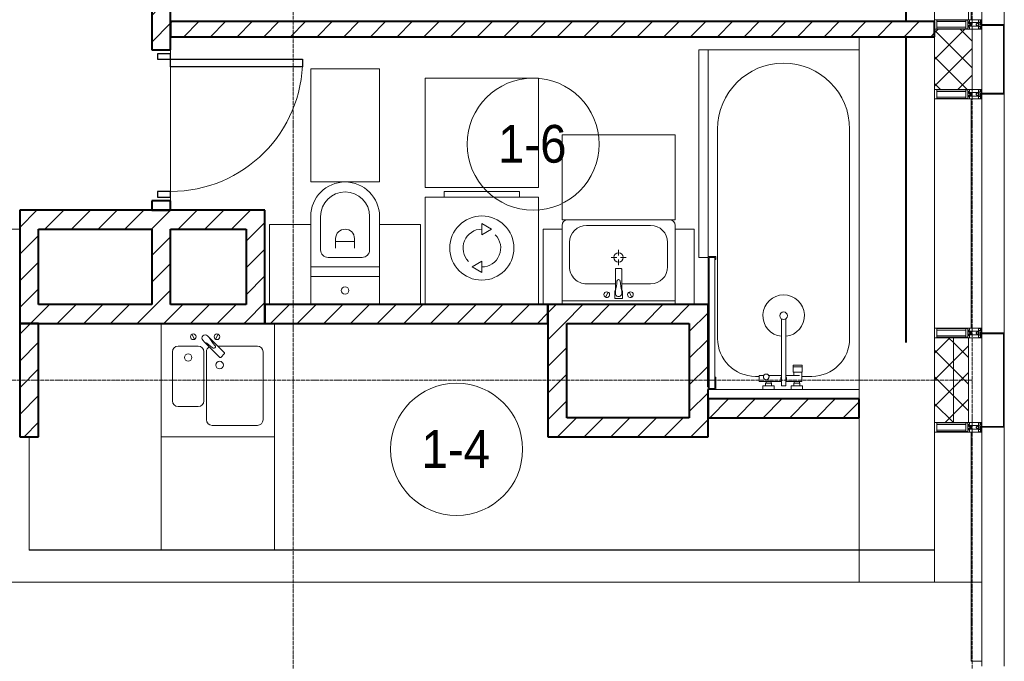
# Model space of a CAD drawing. Header units: millimetres. Extents: x 5617 to 113279, y 7718 to 199432.
# Tile 65 of 79: x 62176 to 67396, y 17310 to 20710. Entities that reach past the tile are written whole.
import ezdxf

# ---------------------------------------------------------------- set-up
doc = ezdxf.new("R2010")
doc.units = ezdxf.units.MM
for name, pattern in [('ADSK_Линия сетки', [25, 20, -2.5, 0, -2.5]), ('Линия сетки', [25, 20, -2.5, 0, -2.5]), ('Штрих_3_1_5_', [4.5, 3, -1.5]), ('Штриховая_ш3 п1_5', [4.5, 3, -1.5])]:
    doc.linetypes.add(name, pattern=pattern)
doc.layers.add('_Разделитель помещений_', color=4, linetype='Штриховая_ш3 п1_5', lineweight=40, true_color=0x00ffff)
for name, color, linetype, lineweight in [('Двери', 7, 'Continuous', 18), ('Импосты витража', 7, 'Continuous', 18), ('Колонны', 7, 'Continuous', 18), ('Марки помещений', 7, 'Continuous', 20), ('Мебель', 7, 'Continuous', 18), ('Оси', 7, 'Continuous', 9), ('Панели витража', 7, 'Continuous', 18), ('Перекрытия', 7, 'Continuous', 18), ('Сантехнические приборы', 7, 'Continuous', 18), ('Стены', 7, 'Continuous', 18), ('Стены разрез', 7, 'Continuous', 40), ('Стены штриховка', 7, 'Continuous', 40), ('Форма', 7, 'Continuous', 18), ('Электрооборудование', 7, 'Continuous', 18), ('Элементы узлов', 7, 'Continuous', 18)]:
    doc.layers.add(name, color=color, linetype=linetype, lineweight=lineweight)
doc.styles.add('Arial_3', font='arial.ttf', dxfattribs={"width": 0.9, "height": 200})
pattern_1 = [(45, (0, 0), (-70.71068, 70.71068), [])]
pattern_2 = [(45, (0, 0), (-70.71068, 70.71068), []), (135, (0, 0), (-70.71068, -70.71068), [])]

# ---------------------------------------------------------------- blocks, each defined once
blk = doc.blocks.new('MR_Ванна - Санузел с ванной_1800x800-V5-МКСС_К4_L15_51_600_')
at = {"layer": 'Сантехнические приборы', "color": 253, "true_color": 0xaaaaaa}
for p, q in [((900, 0), (-900, 0)), ((-900, 0), (-900, -800)), ((900, -300.2), (900, 0)), ((-480, -50), (630, -50)), ((830, -250), (830, -303.8)), ((780, -301.9), (770.9, -301.9)), ((770.9, -301.9), (770.9, -348.9)), ((807.5, -301.9), (780, -301.9)), ((780, -301.9), (780, -348.9)), ((780, -348.9), (780, -301.9)), ((807.5, -348.9), (807.5, -301.9)), ((858, -303.8), (807.5, -303.8)), ((807.5, -303.8), (807.5, -346.6)), ((858, -316.7), (858, -303.8)), ((900, -300.2), (880, -300.2)), ((880, -300.2), (880, -360)), ((900, -360), (900, -300.2)), ((770.9, -348.9), (780, -348.9)), ((780, -348.9), (807.5, -348.9)), ((807.5, -346.6), (826.3, -346.6)), ((826.3, -316.7), (826.3, -388.7)), ((858, -388.7), (858, -316.7)), ((866, -316.7), (858, -316.7)), ((858, -316.7), (858, -343.6)), ((858, -343.6), (866, -343.6)), ((880, -314), (866, -314)), ((866, -314), (866, -346)), ((866, -343.6), (866, -316.7)), ((866, -346), (880, -346)), ((880, -346), (880, -314)), ((880, -360), (900, -360)), ((900, -450), (900, -360)), ((880, -388.7), (524.9, -388.7)), ((524.9, -411.3), (880, -411.3)), ((826.3, -411.3), (826.3, -478.7)), ((858, -529.1), (858, -411.3)), ((880, -411.3), (880, -388.7)), ((858, -466.4), (858, -493.3)), ((866, -466.4), (858, -466.4)), ((866, -464), (866, -496)), ((880, -464), (866, -464)), ((866, -493.3), (866, -466.4)), ((880, -450), (880, -509.8)), ((900, -450), (880, -450)), ((880, -496), (880, -464)), ((900, -509.8), (900, -450)), ((826.3, -505.7), (826.3, -529.1)), ((858, -493.3), (866, -493.3)), ((866, -496), (880, -496)), ((880, -509.8), (900, -509.8)), ((900, -760), (900, -509.8)), ((826.3, -529.1), (858, -529.1)), ((830, -529.1), (830, -550)), ((630, -750), (-480, -750)), ((195, -760), (195, -800.1)), ((210, -760), (195, -760)), ((200, -795.1), (200, -765)), ((200, -765), (210, -765)), ((895, -765), (200, -765)), ((200, -765), (200, -795.1)), ((210, -765), (210, -760)), ((900, -760), (835, -760)), ((835, -760), (835, -765)), ((835, -765), (895, -765)), ((895, -765), (895, -795.1)), ((895, -795.1), (895, -765)), ((900, -800), (900, -760)), ((195, -800.1), (210, -800.1)), ((210, -795.1), (200, -795.1)), ((200, -795.1), (895, -795.1)), ((210, -800.1), (210, -795.1)), ((210, -800), (450, -800)), ((895, -795.1), (885, -795.1)), ((885, -795.1), (885, -800)), ((885, -800), (900, -800))]:
    blk.add_line(p, q, dxfattribs=at)
for centre, radius, start, end in [((-480, -400), 350, 90, 270), ((630, -250), 200, 360, 90), ((508.5, -400), 110, 5.916, 354.084), ((508.5, -400), 20, 90, 270), ((508.5, -400), 20, 270, 90), ((508.5, -400), 20, 325.4667, 34.5333), ((843.9, -400), 15.5, 47.0093, 132.9907), ((843.9, -400), 15.5, 227.0093, 312.9907), ((832.8, -492.2), 15, 90, 270), ((832.8, -492.2), 15, 244.0483, 115.9517), ((832.8, -492.2), 15, 270, 90), ((630, -550), 200, 270, 360)]:
    blk.add_arc(centre, radius, start, end, dxfattribs=at)
blk = doc.blocks.new('MR_Зона обслуживания - MR_Зона обслуживания-2638725-МКСС_К4_L15_51_600_')
at = {"layer": 'Мебель', "lineweight": 9}
for p, q in [((545.1, 0), (-550, 0)), ((-550, 0), (-550, -50)), ((-550, -50), (550, -50)), ((550, -50), (550, -0.1))]:
    blk.add_line(p, q, dxfattribs=at)
blk = doc.blocks.new('MR_Унитаз напольный - Санузел с ванной-V6-МКСС_К4_L15_51_600_')
at = {"layer": 'Сантехнические приборы', "color": 253, "true_color": 0xaaaaaa}
for p, q in [((-182.5, 0), (-182.5, 267.5)), ((-130, 267.5), (-130, 90)), ((130, 90), (130, 267.5)), ((182.5, 267.5), (182.5, 0)), ((-50, 150), (-50, 100)), ((-50, 135), (50, 135)), ((50, 100), (50, 150)), ((182.5, 0), (-182.5, 0)), ((-182.5, -50), (-182.5, 0)), ((-182.5, 0), (182.5, 0)), ((-90, 50), (90, 50)), ((182.5, 0), (182.5, -50)), ((-182.5, -50), (182.5, -50)), ((-182.5, -200), (-182.5, -50)), ((182.5, -50), (-182.5, -50)), ((182.5, -50), (182.5, -200))]:
    blk.add_line(p, q, dxfattribs=at)
for centre, radius, start, end in [((0, 267.5), 182.5, 0, 180), ((0, 267.5), 130, 360, 180), ((0, 150), 50, 360, 180), ((-90, 90), 40, 180, 270), ((90, 90), 40, 270, 360), ((0, -125), 20, 360, 180), ((0, -125), 20, 180, 360)]:
    blk.add_arc(centre, radius, start, end, dxfattribs=at)
blk = doc.blocks.new('MR_Зона обслуживания - MR_Зона обслуживания-V7-МКСС_К4_L15_51_600_')
at = {"layer": 'Мебель', "lineweight": 9}
for p, q in [((182.5, 600), (-182.5, 600)), ((-182.5, 600), (-182.5, 0)), ((182.5, 0), (182.5, 600)), ((-182.5, 0), (182.5, 0))]:
    blk.add_line(p, q, dxfattribs=at)
blk = doc.blocks.new('MR_Зона обслуживания - MR_Зона обслуживания-V8-МКСС_К4_L15_51_600_')
at = {"layer": 'Мебель', "lineweight": 9}
for p, q in [((108.75, 425), (-108.75, 425)), ((108.75, 0), (108.75, 425))]:
    blk.add_line(p, q, dxfattribs=at)
blk = doc.blocks.new('MR_Зона обслуживания - MR_Зона обслуживания-V9-МКСС_К4_L15_51_600_')
at = {"layer": 'Мебель', "lineweight": 9}
for p, q in [((108.75, 425), (-108.75, 425)), ((-108.75, 425), (-108.75, 0))]:
    blk.add_line(p, q, dxfattribs=at)
blk = doc.blocks.new('MR_Стиральная машина - Стиральная машина_600-V10-МКСС_К4_L15_51_600_')
at = {"layer": 'Электрооборудование', "color": 253, "true_color": 0xaaaaaa}
for p, q in [((-200, 600), (200, 600)), ((-200, 570), (-200, 600)), ((200, 600), (200, 570)), ((-300, 570), (300, 570)), ((-300, 0), (-300, 570)), ((300, 570), (300, 0)), ((0, 430), (52, 400)), ((0, 370), (0, 430)), ((52, 400), (0, 370)), ((-52, 200), (0, 230)), ((0, 230), (0, 170)), ((0, 170), (-52, 200))]:
    blk.add_line(p, q, dxfattribs=at)
for radius, start, end in [(170, 0, 180), (100, 90, 225), (100, 270, 45), (170, 180, 0)]:
    blk.add_arc((0, 300), radius, start, end, dxfattribs=at)
blk = doc.blocks.new('MR_Зона обслуживания - MR_Зона обслуживания-2638736-МКСС_К4_L15_51_600_')
at = {"layer": 'Мебель', "lineweight": 9}
for p, q in [((300, 580), (-300, 580)), ((-300, 580), (-300, 0)), ((300, 0), (300, 580)), ((-300, 0), (300, 0))]:
    blk.add_line(p, q, dxfattribs=at)
blk = doc.blocks.new('MR_Тумба-Умывальник с зеркалом - Тумба-умывальник_600-2515846-МКСС_К4_L15_51_600_')
at = {"layer": 'Сантехнические приборы', "color": 253, "true_color": 0xaaaaaa}
for p, q in [((-300, -20), (300, -20)), ((-69.7, -39.8), (-55.6, -66.3)), ((20, -33.1), (-20, -33.1)), ((-20, -33.1), (-20, -73.1)), ((20, -73.1), (20, -33.1)), ((69.7, -39.8), (55.6, -66.3)), ((-20, -73.1), (-17, -73.1)), ((-17, -60), (-17, -73.1)), ((-17, -73.1), (-17, -187.9)), ((17, -73.1), (17, -60)), ((17, -187.9), (17, -73.1)), ((17, -73.1), (20, -73.1)), ((-17, -110), (-170, -110)), ((170, -110), (17, -110)), ((-260, -200), (-260, -330)), ((-14, -190.9), (14, -190.9)), ((260, -330), (260, -200)), ((-10, -250), (-40, -250)), ((0, -210), (0, -240)), ((0, -290), (0, -260)), ((40, -250), (10, -250)), ((-300, -400), (-300, -420)), ((300, -420), (300, -400)), ((-170, -420), (170, -420))]:
    blk.add_line(p, q, dxfattribs=at)
for centre, radius, start, end in [((-62.7, -53.1), 15, 360, 180), ((0, -60), 17, 360, 180), ((62.7, -53.1), 15, 360, 180), ((-62.7, -53.1), 15, 180, 360), ((-217.6, -129.9), 208.5, 1.5946, 15.8177), ((217.6, -129.9), 208.5, 164.1823, 178.4054), ((62.7, -53.1), 15, 180, 360), ((-170, -200), 90, 90, 180), ((0, -124.1), 9.19, 180, 360), ((170, -200), 90, 360, 90), ((-14, -187.9), 3, 180, 270), ((-14, -187.9), 3, 195, 255), ((14, -187.9), 3, 270, 0), ((14, -187.9), 3, 285, 345), ((0, -250), 25, 0, 180), ((0, -250), 25, 180, 0), ((-170, -330), 90, 180, 270), ((170, -330), 90, 270, 360), ((-270, -420), 30, 180, 270), ((270, -420), 30, 270, 360)]:
    blk.add_arc(centre, radius, start, end, dxfattribs=at)
blk = doc.blocks.new('MR_Зона обслуживания - MR_Зона обслуживания-2638731-МКСС_К4_L15_51_600_')
at = {"layer": 'Мебель', "lineweight": 9}
for p, q in [((300, 0), (-300, 0)), ((-300, 0), (-300, -450)), ((300, -450), (300, 0)), ((-300, -450), (300, -450))]:
    blk.add_line(p, q, dxfattribs=at)
blk = doc.blocks.new('MR_Зона обслуживания - MR_Зона обслуживания-V2-МКСС_К4_L15_51_600_')
at = {"layer": 'Мебель', "lineweight": 9}
for p, q in [((-50, 0), (-50, -400)), ((50, -400), (50, 0)), ((-50, -400), (50, -400))]:
    blk.add_line(p, q, dxfattribs=at)
blk = doc.blocks.new('MR_Мойка - Кухонная мойка-2515860-МКСС_К4_L15_51_600_')
at = {"layer": 'Сантехнические приборы', "color": 253, "true_color": 0xaaaaaa}
for p, q in [((-300, 50), (-300, -550)), ((-300, 50), (-300, -550)), ((300, -550), (300, 50)), ((-136.7, -6.7), (-122.6, -33.3)), ((-79, -39), (-69.8, -48.2)), ((-69.8, -48.2), (11.4, -129.4)), ((-45.7, -24.2), (-55, -14.9)), ((35.5, -105.4), (-45.7, -24.2)), ((2.7, -6.7), (-11.4, -33.3)), ((-240, -100), (-240, -360)), ((-104, -70), (-210, -70)), ((-74, -360), (-74, -100)), ((-60, -100), (-60, -460)), ((210, -70), (0.1, -70)), ((240, -460), (240, -100)), ((15.7, -129.4), (35.5, -109.6)), ((-210, -390), (-104, -390)), ((-30, -490), (210, -490)), ((-300, -550), (300, -550))]:
    blk.add_line(p, q, dxfattribs=at)
for centre, radius, start, end in [((-129.7, -20), 15, 360, 180), ((-129.7, -20), 15, 180, 360), ((-67, -26.9), 17, 45, 225), ((-171.5, -230.2), 208.5, 46.5946, 60.8177), ((136.3, 77.5), 208.5, 209.1823, 223.4054), ((-4.3, -20), 15, 360, 180), ((-4.3, -20), 15, 180, 360), ((-210, -100), 30, 90, 180), ((-104, -100), 30, 360, 90), ((-30, -100), 30, 118.5511, 180), ((-21.7, -72.3), 9.19, 225, 45), ((210, -100), 30, 360, 90), ((-157, -130), 20, 360, 180), ((-157, -130), 20, 180, 360), ((10, -170), 20, 360, 180), ((13.5, -127.3), 3, 225, 315), ((13.5, -127.3), 3, 225, 315), ((33.3, -107.5), 3, 315, 45), ((33.3, -107.5), 3, 315, 45), ((10, -170), 20, 180, 360), ((-210, -360), 30, 180, 270), ((-104, -360), 30, 270, 360), ((-30, -460), 30, 180, 270), ((210, -460), 30, 270, 360)]:
    blk.add_arc(centre, radius, start, end, dxfattribs=at)
blk = doc.blocks.new('MR_Зона обслуживания - MR_Зона обслуживания-2638748-МКСС_К4_L15_51_600_')
at = {"layer": 'Мебель', "lineweight": 9}
for p, q in [((300, 0), (-300, 0)), ((-300, 0), (-300, -600)), ((300, -600), (300, 0)), ((-300, -600), (300, -600))]:
    blk.add_line(p, q, dxfattribs=at)
blk = doc.blocks.new('A_DOR_Door - Вн_3_Одинарная_800x2100-2978316-МКСС_К4_L15_51_600_')
at = {"layer": 'Двери', "color": 253, "lineweight": 30, "true_color": 0xaaaaaa}
for p, q in [((-350, 50), (-350, 750)), ((-350, 750), (-310, 750)), ((-350, 50), (-350, 750)), ((-310, 750), (-310, 50)), ((-380, 50), (-380, -20)), ((-350, 50), (-380, 50)), ((-310, 50), (-350, 50)), ((-350, -20), (-350, 50)), ((380, 50), (350, 50)), ((350, 50), (350, -20)), ((380, -20), (380, 50)), ((-380, -20), (-350, -20)), ((350, -20), (380, -20))]:
    blk.add_line(p, q, dxfattribs=at)
at = {"layer": 'Двери', "color": 254, "lineweight": 9, "true_color": 0xd4d4d4}
blk.add_arc((-350, 50), 700, 360, 90, dxfattribs=at)
blk = doc.blocks.new('135_SLK_K4_AR_rvt-1-МКСС_К4_L15_51_600_')
at = {"layer": 'Стены разрез', "lineweight": 9, "true_color": 0xaaaaaa}
h = blk.add_hatch(dxfattribs=at)
h.set_pattern_fill('FP_3', color=253, style=0, pattern_type=2)
h.set_pattern_definition(pattern_1)
h.paths.add_polyline_path([(132400, 19700), (132500, 19700), (132500, 19750), (132400, 19750)])
h.paths.add_polyline_path([(132500, 20550), (132500, 20750), (132400, 20750), (132400, 20550)])
h = blk.add_hatch(dxfattribs=at)
h.set_pattern_fill('FP_3', color=253, style=0, pattern_type=2)
h.set_pattern_definition(pattern_1)
h.paths.add_polyline_path([(136550, 20620), (136550, 20700), (132500, 20700), (132500, 20620), (135960, 20620)])
h = blk.add_hatch(dxfattribs=at)
h.set_pattern_fill('FP_3', color=253, style=0, pattern_type=2)
h.set_pattern_definition(pattern_1)
h.paths.add_polyline_path([(131700, 19100), (131800, 19100), (131800, 19700), (131700, 19700), (131700, 19368)])
h = blk.add_hatch(dxfattribs=at)
h.set_pattern_fill('FP_3', color=253, style=0, pattern_type=2)
h.set_pattern_definition(pattern_1)
h.paths.add_polyline_path([(132900, 19600), (132900, 19700), (131800, 19700), (131800, 19600), (132835.1, 19600)])
h = blk.add_hatch(dxfattribs=at)
h.set_pattern_fill('FP_3', color=253, style=0, pattern_type=2)
h.set_pattern_definition(pattern_1)
h.paths.add_polyline_path([(132900, 19100), (133000, 19100), (133000, 19700), (132900, 19700), (132900, 19200)])
h = blk.add_hatch(dxfattribs=at)
h.set_pattern_fill('FP_3', color=253, style=0, pattern_type=2)
h.set_pattern_definition(pattern_1)
h.paths.add_polyline_path([(132500, 19200), (132500, 19600), (132400, 19600), (132400, 19200)])
h = blk.add_hatch(dxfattribs=at)
h.set_pattern_fill('FP_3', color=253, style=0, pattern_type=2)
h.set_pattern_definition(pattern_1)
h.paths.add_polyline_path([(132900, 19100), (132900, 19200), (131800, 19200), (131800, 19100), (132835.1, 19100)])
h = blk.add_hatch(dxfattribs=at)
h.set_pattern_fill('FP_3', color=253, style=0, pattern_type=2)
h.set_pattern_definition(pattern_1)
h.paths.add_polyline_path([(134500, 19100), (134500, 19200), (133000, 19200), (133000, 19100), (134397.6, 19100)])
h = blk.add_hatch(dxfattribs=at)
h.set_pattern_fill('FP_3', color=253, style=0, pattern_type=2)
h.set_pattern_definition(pattern_1)
h.paths.add_polyline_path([(135250, 19100), (135250, 19200), (134500, 19200), (134500, 19100), (135022.6, 19100)])
h = blk.add_hatch(dxfattribs=at)
h.set_pattern_fill('FP_3', color=253, style=0, pattern_type=2)
h.set_pattern_definition(pattern_1)
h.paths.add_polyline_path([(135335.1, 18600), (135350, 18600), (135350, 19200), (135250, 19200), (135250, 18600)])
h = blk.add_hatch(dxfattribs=at)
h.set_pattern_fill('FP_3', color=253, style=0, pattern_type=2)
h.set_pattern_definition(pattern_1)
h.paths.add_polyline_path([(131800, 18500), (131800, 19100), (131700, 19100), (131700, 18500)])
h = blk.add_hatch(dxfattribs=at)
h.set_pattern_fill('FP_3', color=253, style=0, pattern_type=2)
h.set_pattern_definition(pattern_1)
h.paths.add_polyline_path([(134600, 18600), (134600, 19100), (134500, 19100), (134500, 18600)])
h = blk.add_hatch(dxfattribs=at)
h.set_pattern_fill('FP_3', color=253, style=0, pattern_type=2)
h.set_pattern_definition(pattern_1)
h.paths.add_polyline_path([(136150, 18600), (136150, 18700), (135350, 18700), (135350, 18600), (135960, 18600)])
h = blk.add_hatch(dxfattribs=at)
h.set_pattern_fill('FP_3', color=253, style=0, pattern_type=2)
h.set_pattern_definition(pattern_1)
h.paths.add_polyline_path([(135350, 18500), (135350, 18600), (134500, 18600), (134500, 18500), (135335.1, 18500)])
at = {"layer": '_Разделитель помещений_', "color": 131, "linetype": 'Штрих_3_1_5_', "true_color": 0xaaffff}
for p, q in [((136400, 20700), (136400, 20875)), ((136400, 19000), (136400, 20620))]:
    blk.add_line(p, q, dxfattribs=at)
at = {"layer": 'Перекрытия', "color": 253, "true_color": 0xaaaaaa}
for p, q in [((136150, 18700), (136150, 20620)), ((132500, 20530), (132500, 20550)), ((132500, 20550), (132500, 20530)), ((132500, 19800), (132500, 20460)), ((132500, 20460), (132500, 19800)), ((132500, 19750), (132500, 19770)), ((132500, 19770), (132500, 19750)), ((136150, 17730), (136150, 18600))]:
    blk.add_line(p, q, dxfattribs=at)
at = {"layer": 'Стены', "color": 253, "true_color": 0xaaaaaa}
for p, q in [((129750, 19600.4), (131700, 19600.4)), ((131700, 19599.6), (129750, 19599.6)), ((131749.6, 17900.4), (131749.6, 18500)), ((131750.4, 18500), (131750.4, 17900.4)), ((131749.6, 17900.4), (131749.6, 17899.6)), ((136550, 17899.6), (131749.6, 17899.6)), ((131750.4, 17900.4), (132450, 17900.4)), ((133050, 17900.4), (136550, 17900.4)), ((136550, 17900.4), (136150, 17900.4)), ((136150, 17899.6), (136550, 17899.6)), ((136550, 17899.6), (136550, 17900.4))]:
    blk.add_line(p, q, dxfattribs=at)
at = {"layer": 'Стены разрез', "color": 253, "true_color": 0xaaaaaa}
for p, q in [((132400, 20750), (132400, 20550)), ((132500, 20550), (132500, 20750)), ((136550, 20700), (132500, 20700)), ((132500, 20700), (132500, 20620)), ((136550, 20620), (136550, 20700)), ((132500, 20620), (136550, 20620)), ((132400, 20550), (132500, 20550)), ((132400, 19750), (132400, 19700)), ((132500, 19750), (132400, 19750)), ((132500, 19700), (132500, 19750)), ((131700, 19700), (131700, 19100)), ((131800, 19700), (131700, 19700)), ((132900, 19700), (131800, 19700)), ((132400, 19700), (132500, 19700)), ((133000, 19700), (132900, 19700)), ((133000, 19100), (133000, 19700)), ((131800, 19200), (131800, 19600)), ((131800, 19600), (132400, 19600)), ((132400, 19600), (132400, 19200)), ((132500, 19600), (132900, 19600)), ((132500, 19200), (132500, 19600)), ((132900, 19600), (132900, 19200)), ((132400, 19200), (131800, 19200)), ((132900, 19200), (132500, 19200)), ((134500, 19200), (133000, 19200)), ((133000, 19200), (133000, 19100)), ((135250, 19200), (134500, 19200)), ((134500, 19200), (134500, 19100)), ((134500, 19100), (134500, 19200)), ((135350, 19200), (135250, 19200)), ((135350, 18765), (135350, 19200)), ((131700, 19100), (131800, 19100)), ((131700, 19100), (131700, 18500)), ((131800, 19100), (131700, 19100)), ((131800, 19100), (132900, 19100)), ((131800, 18500), (131800, 19100)), ((132900, 19100), (133000, 19100)), ((133000, 19100), (134500, 19100)), ((134500, 19100), (134500, 18600)), ((134600, 19100), (135250, 19100)), ((134600, 18600), (134600, 19100)), ((135250, 19100), (135250, 18600)), ((135350, 18600), (135350, 18750)), ((136150, 18700), (135350, 18700)), ((135350, 18700), (135350, 18600)), ((136150, 18600), (136150, 18700)), ((134500, 18600), (134500, 18500)), ((135250, 18600), (134600, 18600)), ((135350, 18600), (136150, 18600)), ((135350, 18500), (135350, 18600)), ((131700, 18500), (131800, 18500)), ((134500, 18500), (135350, 18500))]:
    blk.add_line(p, q, dxfattribs=at)
at = {"layer": 'Двери', "color": 253, "lineweight": 18, "true_color": 0xaaaaaa, "rotation": 270}
blk.add_blockref('A_DOR_Door - Вн_3_Одинарная_800x2100-2978316-МКСС_К4_L15_51_600_', (132450, 20150), dxfattribs=at)
at = {"layer": 'Мебель', "color": 253, "lineweight": 18, "true_color": 0xaaaaaa}
for name, p, rotation in [('MR_Зона обслуживания - MR_Зона обслуживания-2638725-МКСС_К4_L15_51_600_', (135350, 20000), 270), ('MR_Зона обслуживания - MR_Зона обслуживания-2638731-МКСС_К4_L15_51_600_', (134875, 19650), 180), ('MR_Зона обслуживания - MR_Зона обслуживания-V2-МКСС_К4_L15_51_600_', (134525, 19200), 180), ('MR_Зона обслуживания - MR_Зона обслуживания-V2-МКСС_К4_L15_51_600_', (135225, 19200), 180)]:
    blk.add_blockref(name, p, dxfattribs=dict(at, rotation=rotation))
for name, p in [('MR_Зона обслуживания - MR_Зона обслуживания-V7-МКСС_К4_L15_51_600_', (133425, 19850)), ('MR_Зона обслуживания - MR_Зона обслуживания-2638736-МКСС_К4_L15_51_600_', (134150, 19820)), ('MR_Зона обслуживания - MR_Зона обслуживания-V9-МКСС_К4_L15_51_600_', (133133.8, 19200)), ('MR_Зона обслуживания - MR_Зона обслуживания-V8-МКСС_К4_L15_51_600_', (133716.3, 19200)), ('MR_Зона обслуживания - MR_Зона обслуживания-2638748-МКСС_К4_L15_51_600_', (132750, 18500))]:
    blk.add_blockref(name, p, dxfattribs=at)
at = {"layer": 'Сантехнические приборы', "color": 253, "lineweight": 18, "true_color": 0xaaaaaa}
for name, p, rotation in [('MR_Ванна - Санузел с ванной_1800x800-V5-МКСС_К4_L15_51_600_', (136150, 19650), 270), ('MR_Тумба-Умывальник с зеркалом - Тумба-умывальник_600-2515846-МКСС_К4_L15_51_600_', (134875, 19200), 180)]:
    blk.add_blockref(name, p, dxfattribs=dict(at, rotation=rotation))
for name, p in [('MR_Унитаз напольный - Санузел с ванной-V6-МКСС_К4_L15_51_600_', (133425, 19400)), ('MR_Мойка - Кухонная мойка-2515860-МКСС_К4_L15_51_600_', (132750, 19050))]:
    blk.add_blockref(name, p, dxfattribs=at)
at = {"layer": 'Электрооборудование', "color": 253, "lineweight": 18, "true_color": 0xaaaaaa}
blk.add_blockref('MR_Стиральная машина - Стиральная машина_600-V10-МКСС_К4_L15_51_600_', (134150, 19200), dxfattribs=at)
blk = doc.blocks.new('A_OGR_PAN_Отлив - A_OGR_PAN_Отлив-6070778-МКСС_К4_L15_51_600_')
at = {"layer": 'Колонны', "color": 253, "lineweight": 5, "true_color": 0xaaaaaa}
blk.add_line((632.5, 120), (-632.5, 120), dxfattribs=at)
blk = doc.blocks.new('System Panel - A_PAN_Glass-5804312-МКСС_К4_L15_51_600_')
at = {"layer": 'Панели витража', "color": 253, "lineweight": 5, "true_color": 0xaaaaaa}
for p, q in [((607.5, 0), (-607.5, 0)), ((-607.5, 0), (-607.5, -55)), ((607.5, -55), (607.5, 0)), ((-607.5, -55), (607.5, -55))]:
    blk.add_line(p, q, dxfattribs=at)
blk = doc.blocks.new('Rectangular Mullion - R_StandardFrame_50Wx250H-5803978-МКСС_К4_L15_51_600_')
at = {"layer": 'Импосты витража', "color": 253, "lineweight": 5, "true_color": 0xaaaaaa}
blk.add_line((136550, 17730), (136550, 18525), dxfattribs=at)
blk = doc.blocks.new('Rectangular Mullion - 50Wx250H-2623690-МКСС_К4_L15_51_600_')
at = {"layer": 'Элементы узлов', "color": 253, "lineweight": 5, "true_color": 0xaaaaaa}
for p, q in [((-25, 65.2), (-25, 250)), ((-25, 250), (0, 250)), ((-23, 237.3), (0, 237.3)), ((-23, 237.3), (-23, 73.6)), ((-14.9, 84), (-14.9, 237.3)), ((25, 250), (0, 250)), ((23, 237.3), (0, 237.3)), ((14.9, 84), (14.9, 237.3)), ((23, 237.3), (23, 73.6)), ((25, 65.2), (25, 250)), ((-14, 65.2), (-25, 65.2)), ((0, 84), (-23, 84)), ((-0.5, 73.6), (-23, 73.6)), ((-14, 71.3), (-14, 65.2)), ((-10, 71.3), (-14, 71.3)), ((-10, 53), (-10, 71.3)), ((-8.7, 53), (-10, 53)), ((-10, 53), (-10, 17)), ((-8.7, 53), (-7, 54.7)), ((-7, 65.2), (-5.9, 67.3)), ((-7, 65.2), (-7, 54.7)), ((-4.1, 67.3), (-5.9, 67.3)), ((-4.1, 67.3), (-2.9, 65.1)), ((-2.9, 65.1), (-2.9, 54.6)), ((-1.3, 53), (-2.9, 54.6)), ((0, 53), (-1.3, 53)), ((0, 84), (23, 84)), ((0, 53), (1.3, 53)), ((0.5, 73.6), (23, 73.6)), ((1.3, 53), (2.9, 54.6)), ((4.1, 67.3), (2.9, 65.1)), ((2.9, 65.1), (2.9, 54.6)), ((4.1, 67.3), (5.9, 67.3)), ((7, 65.2), (5.9, 67.3)), ((7, 65.2), (7, 54.7)), ((8.7, 53), (7, 54.7)), ((8.7, 53), (10, 53)), ((10, 71.3), (14, 71.3)), ((10, 53), (10, 71.3)), ((10, 53), (10, 17)), ((14, 71.3), (14, 65.2)), ((14, 65.2), (25, 65.2)), ((-23.8, 14.6), (-25, 14.2)), ((-25, 0), (-25, 14.2)), ((-22.3, 17), (-23.8, 17)), ((-23.8, 17), (-23.8, 14.6)), ((-22.5, 10.6), (-23.8, 14.6)), ((-22.5, 10.6), (-23.7, 9.9)), ((-23.7, 1.3), (-23.7, 9.9)), ((-23.7, 1.3), (-11.8, 1.3)), ((-23.2, 10.2), (-22.5, 8)), ((-22.5, 8), (-22.5, 4.5)), ((-21.3, 4.5), (-22.5, 4.5)), ((-22.3, 17), (-22.3, 16)), ((-22.3, 16), (-21.3, 16)), ((-19, 17.6), (-21.3, 16)), ((-21.3, 4.5), (-21.3, 6.5)), ((-21.3, 6.5), (-14.2, 6.5)), ((-18.4, 16.6), (-19, 17.6)), ((-7.4, 16.6), (-18.4, 16.6)), ((-14.2, 6.5), (-14.2, 4.5)), ((-13.2, 4.5), (-14.2, 4.5)), ((-13.2, 4.5), (-12.2, 7.2)), ((-12.7, 7.6), (-11.3, 11.4)), ((-12.7, 7.6), (-11.8, 6.9)), ((-12.2, 9), (-12.2, 14.8)), ((-12.2, 14.8), (0, 14.8)), ((-11.8, 1.3), (-11.8, 6.9)), ((-10.5, 11.2), (-11.3, 11.4)), ((-10.5, 1.5), (-10.5, 11.2)), ((-4.8, 1.5), (-10.5, 1.5)), ((-10, 17), (-7.5, 17)), ((-8.5, 23), (-1.5, 30)), ((-8.5, 18.5), (-8.5, 23)), ((-7.5, 18.5), (-8.5, 18.5)), ((-7.5, 17), (-7.5, 18.5)), ((-7.4, 18), (-7.4, 16.6)), ((-2.6, 18), (-7.4, 18)), ((0, 8), (-4.8, 8)), ((-4.8, 1.5), (-4.8, 8)), ((-2.6, 18), (-2.6, 16.8)), ((-2.6, 16.8), (0, 16.8)), ((-1.5, 30), (0, 30)), ((1.5, 30), (0, 30)), ((2.6, 16.8), (0, 16.8)), ((0, 14.8), (0, 16.8)), ((0, 14.8), (0, 16.8)), ((12.2, 14.8), (0, 14.8)), ((0, 0), (0, 8)), ((0, 8), (4.8, 8)), ((0, 0), (0, 8)), ((8.5, 23), (1.5, 30)), ((2.6, 18), (2.6, 16.8)), ((2.6, 18), (7.4, 18)), ((4.8, 1.5), (4.8, 8)), ((4.8, 1.5), (10.5, 1.5)), ((7.4, 18), (7.4, 16.6)), ((7.4, 16.6), (18.4, 16.6)), ((7.5, 18.5), (8.5, 18.5)), ((7.5, 17), (7.5, 18.5)), ((10, 17), (7.5, 17)), ((8.5, 18.5), (8.5, 23)), ((10.5, 11.2), (11.3, 11.4)), ((10.5, 1.5), (10.5, 11.2)), ((12.7, 7.6), (11.3, 11.4)), ((12.7, 7.6), (11.8, 6.9)), ((11.8, 1.3), (11.8, 6.9)), ((23.7, 1.3), (11.8, 1.3)), ((12.2, 9), (12.2, 14.8)), ((13.2, 4.5), (12.2, 7.2)), ((13.2, 4.5), (14.2, 4.5)), ((21.3, 6.5), (14.2, 6.5)), ((14.2, 6.5), (14.2, 4.5)), ((18.4, 16.6), (19, 17.6)), ((19, 17.6), (21.3, 16)), ((22.3, 16), (21.3, 16)), ((21.3, 4.5), (21.3, 6.5)), ((21.3, 4.5), (22.5, 4.5)), ((22.3, 17), (22.3, 16)), ((22.3, 17), (23.8, 17)), ((22.5, 10.6), (23.8, 14.6)), ((22.5, 10.6), (23.7, 9.9)), ((23.2, 10.2), (22.5, 8)), ((22.5, 8), (22.5, 4.5)), ((23.7, 1.3), (23.7, 9.9)), ((23.8, 17), (23.8, 14.6)), ((23.8, 14.6), (25, 14.2)), ((25, 0), (25, 14.2)), ((-25, 0), (0, 0)), ((25, 0), (0, 0))]:
    blk.add_line(p, q, dxfattribs=at)
for centre, start, end in [((-0.5, 73.1), 360, 90), ((0.5, 73.1), 90, 180)]:
    blk.add_arc(centre, 0.5, start, end, dxfattribs=at)
blk = doc.blocks.new('Rectangular Mullion - R_StandardFrame_50Wx250H-5802904-МКСС_К4_L15_51_600_')
at = {"layer": 'Импосты витража', "color": 253, "lineweight": 5, "true_color": 0xaaaaaa}
for p, q in [((-25, 0), (-25, 250)), ((-25, 250), (25, 250)), ((25, 250), (25, 0)), ((-5, 0), (-25, 0)), ((25, 0), (0, 0))]:
    blk.add_line(p, q, dxfattribs=at)
blk = doc.blocks.new('Rectangular Mullion - R_StandardFrame_50Wx250H-4879929-МКСС_К4_L15_51_600_')
at = {"layer": 'Импосты витража', "color": 253, "lineweight": 5, "true_color": 0xaaaaaa}
blk.add_line((136800, 18575), (136800, 19025), dxfattribs=at)
blk = doc.blocks.new('Rectangular Mullion - R_StandardFrame_50Wx250H-V67-МКСС_К4_L15_51_600_')
at = {"layer": 'Импосты витража', "color": 253, "lineweight": 5, "true_color": 0xaaaaaa}
for p, q in [((-25, 0), (-25, 250)), ((-25, 250), (25, 250)), ((25, 250), (25, 0)), ((0, 0), (-25, 0)), ((25, 0), (5, 0))]:
    blk.add_line(p, q, dxfattribs=at)
blk = doc.blocks.new('Rectangular Mullion - R_StandardFrame_50Wx250H-5804033-МКСС_К4_L15_51_600_')
at = {"layer": 'Импосты витража', "color": 253, "lineweight": 5, "true_color": 0xaaaaaa}
blk.add_line((136800, 20340), (136800, 20660), dxfattribs=at)
blk = doc.blocks.new('Rectangular Mullion - R_StandardFrame_50Wx250H-V70-МКСС_К4_L15_51_600_')
at = {"layer": 'Импосты витража', "color": 253, "lineweight": 5, "true_color": 0xaaaaaa}
blk.add_line((136550, 19075), (136550, 20290), dxfattribs=at)
blk = doc.blocks.new('A_SLK_PAN_Type1 - Прямой тип панели-6537351-МКСС_К4_L15_51_600_')
at = {"layer": 'Колонны', "lineweight": 5}
for p, q in [((-250, 120), (250, 120)), ((-250, 0), (-250, 120)), ((-245, 115), (-245, 0)), ((245, 115), (-245, 115)), ((245, 0), (245, 115)), ((250, 120), (250, 0)), ((-245, 0), (-250, 0)), ((250, 0), (245, 0))]:
    blk.add_line(p, q, dxfattribs=at)
blk = doc.blocks.new('A_SLK_PAN_Type1 - Прямой тип панели-6537335-МКСС_К4_L15_51_600_')
at = {"layer": 'Колонны', "lineweight": 5}
for p, q in [((-185, 120), (185, 120)), ((-185, 0), (-185, 120)), ((-180, 115), (-180, 0)), ((180, 115), (-180, 115)), ((180, 0), (180, 115)), ((185, 120), (185, 0)), ((-180, 0), (-185, 0)), ((185, 0), (180, 0))]:
    blk.add_line(p, q, dxfattribs=at)
blk = doc.blocks.new('135_SLK_K4_AR_FCD_rvt-1-МКСС_К4_L15_51_600_')
at = {"layer": 'Стены разрез', "lineweight": 5, "true_color": 0xaaaaaa}
h = blk.add_hatch(dxfattribs=at)
h.set_pattern_fill('FP_4', color=253, style=0, pattern_type=2)
h.set_pattern_definition(pattern_2)
h.paths.add_polyline_path([(136750, 20340), (136750, 20660), (136550, 20660), (136550, 20340)])
h = blk.add_hatch(dxfattribs=at)
h.set_pattern_fill('FP_4', color=253, style=0, pattern_type=2)
h.set_pattern_definition(pattern_2)
h.paths.add_polyline_path([(136650, 18575), (136650, 19025), (136550, 19025), (136550, 18575)])
h = blk.add_hatch(dxfattribs=at)
h.set_pattern_fill('FP_4', color=253, style=0, pattern_type=2)
h.set_pattern_definition(pattern_2)
h.paths.add_polyline_path([(136730, 18575), (136730, 19025), (136650, 19025), (136650, 18575)])
at = {"layer": 'Стены разрез', "color": 253, "lineweight": 9, "true_color": 0xaaaaaa}
for p, q in [((136550, 21925), (136550, 20710)), ((136800, 20710), (136800, 21925)), ((136550, 20710), (136800, 20710)), ((136550, 20660), (136550, 20340)), ((136750, 20660), (136550, 20660)), ((136750, 20340), (136750, 20660)), ((136550, 20340), (136750, 20340)), ((136550, 19025), (136550, 18575)), ((136730, 19025), (136550, 19025)), ((136730, 18575), (136730, 19025)), ((136550, 18575), (136730, 18575))]:
    blk.add_line(p, q, dxfattribs=at)
at = {"layer": 'Стены штриховка', "color": 253, "lineweight": 9, "true_color": 0xaaaaaa}
for p, q in [((136730, 20710), (136730, 21925)), ((136745, 20710), (136745, 21925)), ((136650, 18575), (136650, 19025))]:
    blk.add_line(p, q, dxfattribs=at)
at = {"layer": 'Форма', "color": 253, "lineweight": 9, "true_color": 0xaaaaaa}
for p, q in [((136800, 17730), (100125.7, 17730)), ((136800, 17285), (136800, 17730))]:
    blk.add_line(p, q, dxfattribs=at)
at = {"layer": 'Импосты витража', "color": 253, "lineweight": 5, "true_color": 0xaaaaaa, "extrusion": (0, 0, -1), "rotation": 270}
for name, p in [('Rectangular Mullion - 50Wx250H-2623690-МКСС_К4_L15_51_600_', (-136800, 20685)), ('Rectangular Mullion - R_StandardFrame_50Wx250H-V67-МКСС_К4_L15_51_600_', (-136800, 20685)), ('Rectangular Mullion - 50Wx250H-2623690-МКСС_К4_L15_51_600_', (-136800, 20315)), ('Rectangular Mullion - R_StandardFrame_50Wx250H-5802904-МКСС_К4_L15_51_600_', (-136800, 20315)), ('Rectangular Mullion - 50Wx250H-2623690-МКСС_К4_L15_51_600_', (-136800, 19050)), ('Rectangular Mullion - R_StandardFrame_50Wx250H-V67-МКСС_К4_L15_51_600_', (-136800, 19050)), ('Rectangular Mullion - 50Wx250H-2623690-МКСС_К4_L15_51_600_', (-136800, 18550)), ('Rectangular Mullion - R_StandardFrame_50Wx250H-5802904-МКСС_К4_L15_51_600_', (-136800, 18550))]:
    blk.add_blockref(name, p, dxfattribs=at)
at = {"layer": 'Импосты витража', "color": 253, "lineweight": 5, "true_color": 0xaaaaaa}
for name in ['Rectangular Mullion - R_StandardFrame_50Wx250H-5804033-МКСС_К4_L15_51_600_', 'Rectangular Mullion - R_StandardFrame_50Wx250H-V70-МКСС_К4_L15_51_600_', 'Rectangular Mullion - R_StandardFrame_50Wx250H-4879929-МКСС_К4_L15_51_600_', 'Rectangular Mullion - R_StandardFrame_50Wx250H-5803978-МКСС_К4_L15_51_600_']:
    blk.add_blockref(name, (0, 0), dxfattribs=at)
at = {"layer": 'Колонны', "color": 253, "lineweight": 5, "true_color": 0xaaaaaa}
for name, p, rotation in [('A_OGR_PAN_Отлив - A_OGR_PAN_Отлив-6070778-МКСС_К4_L15_51_600_', (136800, 21317.5), 269.9999999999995), ('A_SLK_PAN_Type1 - Прямой тип панели-6537335-МКСС_К4_L15_51_600_', (136800, 20500), 269.9999999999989), ('A_OGR_PAN_Отлив - A_OGR_PAN_Отлив-6070778-МКСС_К4_L15_51_600_', (136800, 19682.5), 269.9999999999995), ('A_SLK_PAN_Type1 - Прямой тип панели-6537351-МКСС_К4_L15_51_600_', (136800, 18800), 269.9999999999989), ('A_OGR_PAN_Отлив - A_OGR_PAN_Отлив-6070778-МКСС_К4_L15_51_600_', (136800, 17917.5), 269.9999999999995)]:
    blk.add_blockref(name, p, dxfattribs=dict(at, rotation=rotation))
at = {"layer": 'Панели витража', "color": 253, "lineweight": 5, "true_color": 0xaaaaaa, "rotation": 270}
for p in [(136800, 19682.5), (136800, 17917.5)]:
    blk.add_blockref('System Panel - A_PAN_Glass-5804312-МКСС_К4_L15_51_600_', p, dxfattribs=at)
blk = doc.blocks.new('050_Марка_Помещение - Номер-620969-МКСС_К4_L15_51_600_')
at = {"layer": 'Марки помещений'}
blk.add_circle((0, 0), 3.5, dxfattribs=at)

msp = doc.modelspace()

# ---------------------------------------------------------------- linework, layer by layer
at = {"layer": 'Оси', "linetype": 'Линия сетки'}
for p, q in [((63626.3, 12025.7), (63626.3, 33150)), ((67226.3, 12025.7), (67226.3, 33150))]:
    msp.add_line(p, q, dxfattribs=at)
at = {"layer": 'Оси', "linetype": 'ADSK_Линия сетки'}
msp.add_line((67226.3, 18800), (25128.4, 18800), dxfattribs=at)

# ---------------------------------------------------------------- block references
at = {"lineweight": 5}
for name in ['135_SLK_K4_AR_FCD_rvt-1-МКСС_К4_L15_51_600_', '135_SLK_K4_AR_rvt-1-МКСС_К4_L15_51_600_']:
    msp.add_blockref(name, (-69523.7, 0), dxfattribs=at)
at = {"layer": 'Марки помещений', "xscale": 99.99999999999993, "yscale": 99.99999999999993, "zscale": 99.99999999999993}
for p in [(64898.3, 20050.5), (64492.6, 18433.3)]:
    msp.add_blockref('050_Марка_Помещение - Номер-620969-МКСС_К4_L15_51_600_', p, dxfattribs=at)

# ---------------------------------------------------------------- texts
at = {"layer": 'Марки помещений', "lineweight": 9, "char_height": 200, "width": 447.342, "attachment_point": 1, "style": 'Arial_3'}
for s, insert in [('1-6', (64711.8, 20152.3)), ('1-4', (64306.1, 18535))]:
    msp.add_mtext(s, dxfattribs=dict(at, insert=insert))

doc.saveas('drawing.dxf')
